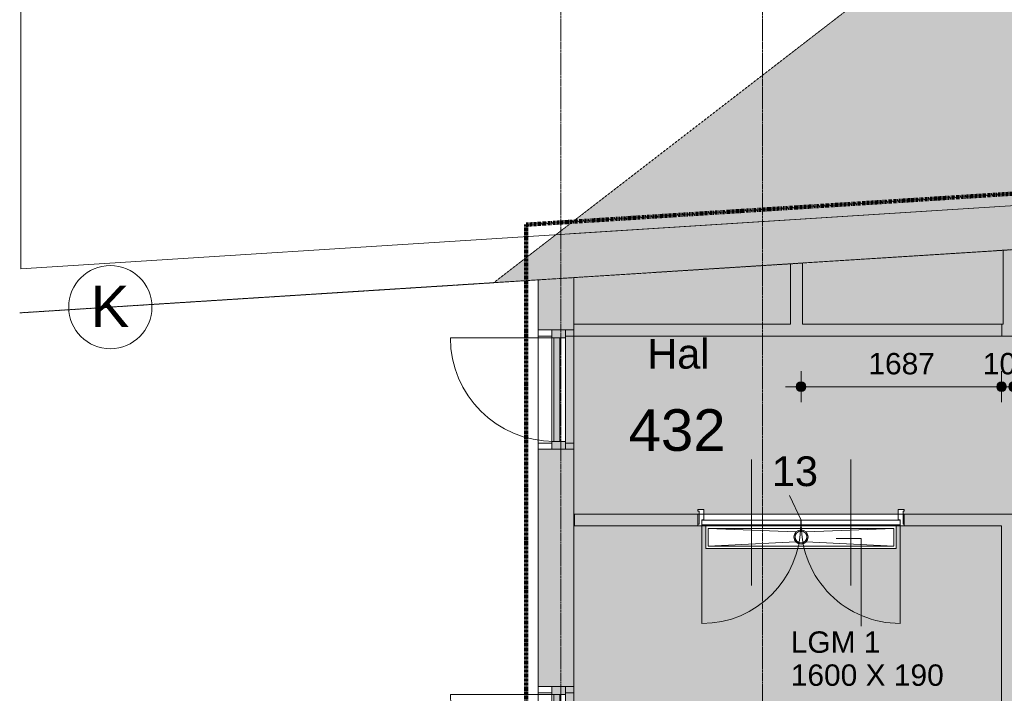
# Model space of a CAD drawing. Header units: millimetres. Extents: x 12177 to 91867, y 4659 to 113498.
# Tile 30 of 70: x 16156 to 24434, y 82206 to 87874. Entities that reach past the tile are written whole.
import ezdxf

# ---------------------------------------------------------------- set-up
doc = ezdxf.new("R2010")
doc.units = ezdxf.units.MM
for name, pattern in [('Afbreeklijn', [9, 5, -2, 0, -2]), ('ARC Dash', [4, 2, -2]), ('ARC Grid Line', [22.225, 12.7, -3.175, 3.175, -3.175])]:
    doc.linetypes.add(name, pattern=pattern)
for name, color, linetype, lineweight in [('A--A2__Ruwbouw', 8, 'Continuous', 9), ('A--AR9__AlgVoorz', 1, 'Continuous', 9), ('A--L$01A__Algemeen', 7, 'Continuous', 9), ('A--L$07A__Stramien', 1, 'Continuous', 13), ('A--L21__Buitenwanden', 3, 'Continuous', 9), ('A--L22__Binnenwanden', 2, 'Continuous', 9), ('A--L23__Vloeren', 3, 'Continuous', 9), ('A--L3__Afbouw', 2, 'Continuous', 9), ('A--LD21__DetailPenFijnHidden', 1, 'Continuous', 9), ('A--LD30__DetailPenMiddel', 3, 'Continuous', 9), ('A--LR9__AlgVoorz', 7, 'Continuous', 9), ('A--M$01A__Algemeen', 1, 'Continuous', 13), ('A--M$01A__Algemeen-100', 1, 'Continuous', 13), ('A--T$01A__Algemeen', 1, 'Continuous', 9), ('A--T$07A__Stramien', 1, 'Continuous', 13), ('A--TR9__AlgVoorz', 1, 'Continuous', 13)]:
    doc.layers.add(name, color=color, linetype=linetype, lineweight=lineweight)
doc.styles.add('Arial', font='arial.ttf', dxfattribs={"height": 350})
doc.styles.add('Arial_1', font='arial.ttf', dxfattribs={"height": 250})
doc.styles.add('Arial_2', font='arial.ttf', dxfattribs={"height": 180})
doc.dimstyles.new('00_ARC_dimension_1_8mm', dxfattribs={"dimscale": 304.8, "dimtxt": 183.646692, "dimasz": 1.049869, "dimexe": 0.426509, "dimexo": 0.0625, "dimgap": 0.164042, "dimtad": 1, "dimdec": 0, "dimzin": 0, "dimdsep": 46, "dimtxsty": 'Arial_2', "dimblk1": 'DOTSMALL', "dimblk2": 'DOTSMALL', "dimsah": 1, "dimcen": 0.09, "dimdle": 0.426509, "dimadec": 3, "dimazin": 0, "dimtfac": 1, "dimtdec": 4, "dimtix": 1, "dimtmove": 0, "dimatfit": 3, "dimfxl": 0.426509, "dimfxlon": 1, "dimtvp": 1, "dimtolj": 1, "dimtzin": 0, "dimarcsym": 2})

# ---------------------------------------------------------------- blocks, each defined once
blk = doc.blocks.new('31_DO_WB_vo deur enkel - vo-1940336-DO-Begane grond - Nieuwe situatie')
at = {"layer": 'A--L3__Afbouw'}
h = blk.add_hatch(color=9, dxfattribs=at)
h.paths.add_polyline_path([(-502, 34), (-502, -80), (-435, -80), (-435, 34), (-450, 34)])
h.paths.add_polyline_path([(435, 17), (435, -80), (502, -80), (502, 34), (435, 34)])
blk.add_hatch(color=9, dxfattribs=at).paths.add_polyline_path([(-435, 17), (-435, -33), (435, -33), (435, 17), (-106.8, 17)])
at = {"layer": 'A--L$01A__Algemeen'}
blk.add_line((435, 34), (435, 887), dxfattribs=at)
blk.add_arc((435, 17), 870, 90, 180, dxfattribs=at)
at = {"layer": 'A--L3__Afbouw'}
for p, q in [((-502, 34), (-435, 34)), ((-435, 34), (-435, -80)), ((-435, 34), (435, 34)), ((-435, -33), (-435, 17)), ((-435, 17), (435, 17)), ((435, 34), (502, 34)), ((435, -80), (435, 34)), ((435, 17), (435, -33)), ((-435, -80), (-502, -80)), ((435, -33), (-435, -33)), ((435, -80), (-435, -80)), ((502, -80), (435, -80))]:
    blk.add_line(p, q, dxfattribs=at)
blk = doc.blocks.new('N_frame_border_rebate_single_brickmold_2sided - jamb_border-2542699-DO-Begane grond - Nieuwe situatie')
at = {"layer": 'A--L$01A__Algemeen', "lineweight": 15}
for p, q in [((0, 0), (-33, 0)), ((-33, 0), (-33, -52)), ((0, -15), (0, 0)), ((-33, -52), (-50, -52)), ((-50, -52), (-50, -140)), ((-10, -125), (-10, -15)), ((-10, -15), (0, -15)), ((-50, -140), (0, -140)), ((0, -125), (-10, -125)), ((0, -140), (0, -125))]:
    blk.add_line(p, q, dxfattribs=at)
blk = doc.blocks.new('N_frame_border_rebate_single_brickmold_2sided - jamb_border-2542700-DO-Begane grond - Nieuwe situatie')
at = {"layer": 'A--L$01A__Algemeen', "lineweight": 15}
for p, q in [((0, 140), (-50, 140)), ((-50, 140), (-50, 52)), ((-10, 15), (-10, 125)), ((-10, 125), (0, 125)), ((0, 125), (0, 140)), ((-50, 52), (-33, 52)), ((-33, 52), (-33, 0)), ((-33, 0), (0, 0)), ((0, 15), (-10, 15)), ((0, 0), (0, 15))]:
    blk.add_line(p, q, dxfattribs=at)
blk = doc.blocks.new('N_door_leaf_single_generic - N_door_leaf_single_generic-2661563-DO-Begane grond - Nieuwe situatie')
at = {"layer": 'A--L3__Afbouw', "lineweight": 15}
for p, q in [((-415, 40), (-415, 0)), ((415, 40), (-415, 40)), ((-415, 0), (415, 0)), ((415, 0), (415, 40))]:
    blk.add_line(p, q, dxfattribs=at)
blk = doc.blocks.new('N_door_leaf_single_generic - N_door_leaf_single_generic-2661583-DO-Begane grond - Nieuwe situatie')
at = {"layer": 'A--L3__Afbouw', "lineweight": 15}
for p, q in [((-415, 40), (-415, 0)), ((415, 40), (-415, 40)), ((-415, 0), (415, 0)), ((415, 0), (415, 40))]:
    blk.add_line(p, q, dxfattribs=at)
blk = doc.blocks.new('N_operation - N_operation-2661573-DO-Begane grond - Nieuwe situatie')
at = {"layer": 'A--L$01A__Algemeen'}
blk.add_line((-415, 20), (-415, 850), dxfattribs=at)
blk.add_arc((-415, 20), 830, 360, 90, dxfattribs=at)
blk = doc.blocks.new('N_operation - N_operation-2661593-DO-Begane grond - Nieuwe situatie')
at = {"layer": 'A--L$01A__Algemeen'}
blk.add_line((415, 20), (415, 850), dxfattribs=at)
blk.add_arc((415, 20), 830, 90, 180, dxfattribs=at)
blk = doc.blocks.new('52_PF_FB_ARC_Gutter_Maatmerk - Maatwerk_ROOSTERTYPE_w_190-2564746-DO-Begane grond - Nieuwe situatie')
at = {"layer": 'A--LD21__DetailPenFijnHidden'}
for p, q in [((800, 95), (-800, 95)), ((-800, 95), (-800, -95)), ((800, -95), (800, 95)), ((-42.4, 45.3), (-780, 75)), ((-780, -75), (-780, 75)), ((-780, 75), (780, 75)), ((780, 75), (-780, 75)), ((-780, 75), (-780, -75)), ((-780, 75), (780, 75)), ((-780, -75), (-780, 75)), ((42.4, 45.3), (780, 75)), ((780, 75), (780, -75)), ((780, -75), (780, 75)), ((780, 75), (780, -75)), ((-780, -75), (-42.4, -39.6)), ((780, -75), (-780, -75)), ((-780, -75), (780, -75)), ((780, -75), (-780, -75)), ((780, -75), (42.4, -39.6)), ((-800, -95), (800, -95))]:
    blk.add_line(p, q, dxfattribs=at)
for radius in [60, 50]:
    blk.add_circle((0, 2.9), radius, dxfattribs=at)
for radius, start, end in [(60, 0, 180), (60, 180, 360), (50, 0, 180), (50, 135, 180), (50, 180, 360), (50, 180, 300), (50, 60, 120), (50, 315, 360), (50, 0, 30)]:
    blk.add_arc((0, 2.9), radius, start, end, dxfattribs=at)
blk = doc.blocks.new('Grid - 3_5mm-18301-DO-Begane grond - Nieuwe situatie')
at = {"layer": 'A--T$07A__Stramien'}
blk.add_circle((0, 0), 3.5, dxfattribs=at)
blk = doc.blocks.new('DIMBLOCK44-DO-Begane grond - Nieuwe situatie')
at = {"layer": 'A--M$01A__Algemeen-100'}
h = blk.add_hatch(color=256, dxfattribs=at)
edge = h.paths.add_edge_path()
edge.add_arc((22724.8, 84786.5), 40, 0, 360)
h = blk.add_hatch(color=256, dxfattribs=at)
edge = h.paths.add_edge_path()
edge.add_arc((24411.3, 84786.5), 40, 0, 360)
for p, q in [((22724.8, 84786.5), (22724.8, 84916.5)), ((24411.3, 84786.5), (24411.3, 84916.5)), ((22594.8, 84786.5), (24411.3, 84786.5)), ((22724.8, 84786.5), (22724.8, 84656.5)), ((24411.3, 84786.5), (24411.3, 84656.5))]:
    blk.add_line(p, q, dxfattribs=at)
for centre in [(22724.8, 84786.5), (24411.3, 84786.5)]:
    blk.add_circle(centre, 40, dxfattribs=at)
at = {"layer": 'A--M$01A__Algemeen-100', "color": 0, "insert": (23291.1, 85070.2), "char_height": 180, "width": 664.518, "attachment_point": 1, "line_spacing_factor": 0.941778, "style": 'Arial_2'}
blk.add_mtext('1687', dxfattribs=at)
blk = doc.blocks.new('_DotSmall')
at = {"color": 0, "linetype": 'ByBlock', "const_width": 0.5}
blk.add_lwpolyline([(-0.0625, 0, 1), (0.0625, 0, 1)], format="xyb", close=True, dxfattribs=at)
blk = doc.blocks.new('DIMBLOCK45-DO-Begane grond - Nieuwe situatie')
at = {"layer": 'A--M$01A__Algemeen-100'}
h = blk.add_hatch(color=256, dxfattribs=at)
edge = h.paths.add_edge_path()
edge.add_arc((24411.3, 84786.5), 40, 0, 360)
h = blk.add_hatch(color=256, dxfattribs=at)
edge = h.paths.add_edge_path()
edge.add_arc((24511.3, 84786.5), 40, 0, 360)
for p, q in [((24411.3, 84786.5), (24411.3, 84916.5)), ((24511.3, 84786.5), (24511.3, 84916.5)), ((24411.3, 84786.5), (24511.3, 84786.5)), ((24411.3, 84786.5), (24411.3, 84656.5)), ((24511.3, 84786.5), (24511.3, 84656.5))]:
    blk.add_line(p, q, dxfattribs=at)
for centre in [(24411.3, 84786.5), (24511.3, 84786.5)]:
    blk.add_circle(centre, 40, dxfattribs=at)
at = {"layer": 'A--M$01A__Algemeen-100', "color": 0, "insert": (24253.6, 85070.2), "char_height": 180, "width": 498.389, "attachment_point": 1, "line_spacing_factor": 0.941778, "style": 'Arial_2'}
blk.add_mtext('100', dxfattribs=at)

msp = doc.modelspace()

# ---------------------------------------------------------------- hatches: boundary and pattern name
at = {"layer": 'A--A2__Ruwbouw'}
h = msp.add_hatch(color=9, dxfattribs=at)
h.paths.add_polyline_path([(20814.3, 85704.1), (28988.2, 86225), (28964.7, 86594.2), (20814.3, 86074.9), (20814.3, 85804.3)])
h.paths.add_polyline_path([(29940, 86285.6), (32232.3, 86431.7), (32209.3, 86800.9), (29916.5, 86654.9), (29933.7, 86385.4)])
h.paths.add_polyline_path([(49067.3, 87504.3), (50603.9, 87602.2), (50950.7, 87995.1), (49043.7, 87873.6), (49065.6, 87529.8)])
h = msp.add_hatch(color=9, dxfattribs=at)
h.paths.add_polyline_path([(20514.3, 76211.4), (20814.3, 76211.4), (20814.3, 77401.4), (20514.3, 77401.4), (20514.3, 76351.4)])
h.paths.add_polyline_path([(20514.3, 79401.4), (20814.3, 79401.4), (20814.3, 81259.4), (20514.3, 81259.4), (20514.3, 80517.4)])
h.paths.add_polyline_path([(20814.3, 82263.4), (20814.3, 84259.4), (20514.3, 84259.4), (20514.3, 82263.4)])
h.paths.add_polyline_path([(20814.3, 85263.4), (20814.3, 86074.9), (20664.3, 86065.3), (20514.3, 85949.5), (20514.3, 85263.4)])
for points in [[(20141, 85661.2), (20514.3, 85685), (20514.3, 85949.5), (20151.6, 85669.4)], [(24414.3, 76511.4), (24511.3, 76511.4), (24511.3, 83714.4), (24411.3, 83714.4), (24411.3, 76511.4)]]:
    msp.add_hatch(color=9, dxfattribs=at).paths.add_polyline_path(points)
h = msp.add_hatch(color=9, dxfattribs=at)
h.paths.add_polyline_path([(21857.3, 83614.4), (21857.3, 83714.4), (20819.3, 83714.4), (20819.3, 83614.4), (21759.7, 83614.4)])
h.paths.add_polyline_path([(24411.3, 83614.4), (24411.3, 83714.4), (23592.3, 83714.4), (23592.3, 83614.4), (23627.7, 83614.4)])
at = {"layer": 'A--AR9__AlgVoorz'}
h = msp.add_hatch(color=7, dxfattribs=at)
h.paths.add_polyline_path([(20664.3, 86065.3), (31887.8, 86780.5), (31851.8, 87345.4), (30112.3, 88877.4), (25789.3, 88602.4), (25826.1, 88023.4), (25616.5, 88010.1), (25566.3, 88798.7), (30185.8, 89092.5), (32055.8, 87445.5), (32097.3, 86793.8), (32209.8, 86793.8), (32221.1, 86616.3), (49055.5, 87688.9), (49043.7, 87873.6), (49065.6, 87875), (43196.3, 93042.4), (43335, 93200.1), (49362, 87893.8), (50427.8, 87961.7), (52954.8, 90824.3), (52570.1, 96748), (52554.5, 96727.7), (52530, 96709.8), (52501.2, 96700), (52468.2, 96700), (52425.2, 96720.5), (52401, 96748), (52391, 96767.7), (52385.6, 96798.4), (52401, 96848.9), (52425.2, 96876.4), (52441.1, 96887.1), (52469.9, 96896.9), (52502.9, 96896.9), (52545.9, 96876.4), (52564.6, 96864.8), (52539.2, 97257.9), (52723.8, 97269.9), (52665.8, 98168), (52481.2, 98156.1), (51713.3, 110043.4), (20673.4, 86072.4)])
h.paths.add_polyline_path([(36174.7, 86963.7), (36172.9, 86963.7), (36130, 86984.2), (36105.7, 87011.7), (36092.7, 87048.4), (36090.3, 87062.2), (36105.7, 87112.6), (36130, 87140.1), (36145.9, 87150.8), (36174.7, 87160.6), (36207.7, 87160.6), (36250.6, 87140.1), (36274.9, 87112.6), (36284.9, 87092.9), (36290.1, 87061), (36274.9, 87011.7), (36250.6, 86984.2), (36234.7, 86973.5), (36205.9, 86963.7)])
h.paths.add_polyline_path([(36205.9, 86973.5), (36251.6, 86997.9), (36266.9, 87017.6), (36274.9, 87031.4), (36280.3, 87062.2), (36266.9, 87106.7), (36251.6, 87126.4), (36235.3, 87140.1), (36205.9, 87150.8), (36169.1, 87148.8), (36129, 87126.4), (36113.7, 87106.7), (36105.7, 87092.9), (36102.6, 87049), (36113.7, 87017.6), (36129, 86997.9), (36145.3, 86984.2), (36174.7, 86973.5)])
h.paths.add_polyline_path([(44655.4, 87570.2), (44620.7, 87570.2), (44579.6, 87589.1), (44553.5, 87618.2), (44543.5, 87637.9), (44538, 87668.7), (44553.5, 87719.2), (44577.7, 87746.6), (44593.6, 87757.3), (44622.4, 87767.2), (44655.4, 87767.2), (44698.4, 87746.6), (44722.6, 87719.2), (44732.6, 87699.5), (44738, 87668.7), (44722.6, 87618.2), (44698.4, 87590.7), (44682.5, 87580)])
h.paths.add_polyline_path([(44653.7, 87580), (44699.3, 87604.4), (44714.6, 87624.1), (44722.6, 87637.9), (44728, 87668.7), (44714.6, 87713.3), (44699.3, 87733), (44683, 87746.6), (44653.7, 87757.3), (44616.8, 87755.3), (44576.8, 87733), (44561.4, 87713.3), (44553.5, 87699.5), (44548, 87668.7), (44561.4, 87624.1), (44576.8, 87604.4), (44607.2, 87585.6), (44622.4, 87580)])
h.paths.add_polyline_path([(40127.1, 91506.5), (40092.4, 91506.5), (40049.5, 91527.1), (40025.2, 91554.5), (40015.2, 91574.2), (40009.8, 91605), (40025.2, 91655.5), (40049.5, 91683), (40065.4, 91693.7), (40094.2, 91703.5), (40127.1, 91703.5), (40170.1, 91683), (40194.4, 91655.5), (40204.4, 91635.8), (40209.8, 91605), (40194.4, 91554.5), (40170.1, 91527.1), (40154.2, 91516.4)])
h.paths.add_polyline_path([(40094.2, 91516.4), (40131, 91518.4), (40171.1, 91540.7), (40186.4, 91560.4), (40194.4, 91574.2), (40199.8, 91605), (40186.4, 91649.6), (40171.1, 91669.3), (40154.8, 91683), (40125.4, 91693.7), (40088.6, 91691.6), (40048.5, 91669.3), (40033.2, 91649.6), (40025.2, 91635.8), (40019.8, 91605), (40033.2, 91560.4), (40048.5, 91540.7), (40064.8, 91527.1), (40092.4, 91517)])
h.paths.add_polyline_path([(44046.4, 96049.1), (44011.6, 96049.1), (43968.7, 96069.6), (43944.4, 96097.1), (43934.4, 96116.8), (43929, 96147.6), (43944.4, 96198.1), (43968.7, 96225.5), (43984.6, 96236.2), (44013.4, 96246.1), (44046.4, 96246.1), (44089.3, 96225.5), (44113.6, 96198.1), (44123.6, 96178.4), (44129, 96147.6), (44113.6, 96097.1), (44089.3, 96069.6), (44073.4, 96058.9)])
h.paths.add_polyline_path([(44013.4, 96058.9), (44050.2, 96061), (44090.3, 96083.3), (44105.6, 96103), (44113.6, 96116.8), (44119, 96147.6), (44105.6, 96192.2), (44090.3, 96211.9), (44074, 96225.5), (44044.6, 96236.2), (44007.8, 96234.2), (43967.7, 96211.9), (43952.4, 96192.2), (43944.4, 96178.4), (43939, 96147.6), (43952.4, 96103), (43967.7, 96083.3), (43984, 96069.6), (44011.6, 96059.6)])
h.paths.add_polyline_path([(52469.9, 96709.8), (52506.8, 96711.8), (52546.8, 96734.2), (52562.2, 96753.9), (52570.1, 96779.7), (52562.2, 96843), (52539.2, 96869.1), (52530.6, 96876.4), (52501.2, 96887.1), (52464.3, 96885.1), (52424.3, 96862.7), (52408.9, 96843), (52401, 96829.2), (52395.6, 96798.4), (52408.9, 96753.9), (52424.3, 96734.2), (52440.6, 96720.5), (52468.2, 96710.4)])
h.paths.add_polyline_path([(47965.7, 100591.8), (47931, 100591.8), (47888, 100612.4), (47863.8, 100639.8), (47853.8, 100659.5), (47848.4, 100690.3), (47863.8, 100740.8), (47888, 100768.2), (47903.9, 100778.9), (47932.7, 100788.8), (47965.7, 100788.8), (48008.7, 100768.2), (48032.9, 100740.8), (48042.9, 100721.1), (48048.4, 100690.3), (48032.9, 100639.8), (48008.7, 100612.4), (47992.8, 100601.7)])
h.paths.add_polyline_path([(47964, 100601.7), (48009.6, 100626), (48025, 100645.7), (48032.9, 100659.5), (48038.4, 100690.3), (48025, 100734.9), (48009.6, 100754.6), (47993.4, 100768.2), (47964, 100778.9), (47927.2, 100776.9), (47887.1, 100754.6), (47871.8, 100734.9), (47863.8, 100721.1), (47858.4, 100690.3), (47871.8, 100645.7), (47887.1, 100626), (47903.4, 100612.4), (47932.7, 100601.7)])
h.paths.add_polyline_path([(51909.3, 105164.6), (51876.3, 105164.6), (51833.3, 105185.1), (51809.1, 105212.6), (51799.1, 105232.3), (51793.6, 105263.1), (51809.1, 105313.5), (51833.3, 105341), (51849.2, 105351.7), (51878, 105361.5), (51911, 105361.5), (51954, 105341), (51978.2, 105313.5), (51991.5, 105275.5), (51991.5, 105250.6), (51978.2, 105212.6), (51954, 105185.1), (51938.1, 105174.4), (51911, 105164.6)])
h.paths.add_polyline_path([(51878, 105174.4), (51914.9, 105176.5), (51954.9, 105198.8), (51970.3, 105218.5), (51978.2, 105232.3), (51983.6, 105263.1), (51970.3, 105307.6), (51954.9, 105327.3), (51938.6, 105341), (51909.3, 105351.7), (51872.4, 105349.7), (51832.4, 105327.3), (51817, 105307.6), (51809.1, 105293.8), (51803.6, 105263.1), (51817, 105218.5), (51832.4, 105198.8), (51848.6, 105185.1), (51876.3, 105175.1)])
h = msp.add_hatch(color=7, dxfattribs=at)
h.paths.add_polyline_path([(20814.3, 83664.4), (20819.3, 83664.4), (20819.3, 83714.4), (21867.3, 83714.4), (21867.3, 83739.4), (21857.3, 83754.4), (21907.3, 83754.4), (21907.3, 83714.4), (23542.3, 83714.4), (23542.3, 83754.4), (23592.3, 83754.4), (23582.3, 83739.4), (23582.3, 83714.4), (25719.8, 83714.4), (25719.8, 83664.4), (25729.8, 83672.1), (25729.8, 83739.4), (25719.8, 83754.4), (25769.8, 83754.4), (25769.8, 83666.4), (27404.8, 83666.4), (27404.8, 83754.4), (27454.8, 83754.4), (27444.8, 83739.4), (27444.8, 83664.4), (27454.8, 83666.4), (27454.8, 83714.4), (28853.2, 83714.4), (28853.2, 86216.4), (20814.3, 85698), (20814.3, 85263.4), (20744.3, 85263.4), (20744.3, 84259.4), (20814.3, 84259.4), (20814.3, 83714.4)])
h.paths.add_polyline_path([(28865.7, 83689.4), (28878.2, 83689.4), (28853.2, 83714.4), (28853.2, 83689.4)])
h = msp.add_hatch(color=7, dxfattribs=at)
h.paths.add_polyline_path([(22693.7, 80113.4), (24411.3, 80113.4), (24411.3, 83614.4), (23524.8, 83614.4), (23524.8, 83424.4), (21924.8, 83424.4), (21924.8, 83614.4), (20819.3, 83614.4), (20814.3, 82263.4), (20744.3, 82263.4), (20744.3, 81259.4), (20814.3, 81259.4), (20814.3, 80113.4), (20885.9, 80113.4), (20879.3, 80123.4), (20909.3, 80123.4), (20909.3, 80303.4), (21949.3, 80303.4), (21949.3, 80123.4), (21979.3, 80123.4), (21979.3, 80113.4), (22062.3, 80113.4)])
h.paths.add_polyline_path([(22724.8, 83462.3), (22760.1, 83474.4), (22776.7, 83492.3), (22784.8, 83522.3), (22776.7, 83552.3), (22754.8, 83574.3), (22722.3, 83582), (22693.7, 83573.4), (22672.8, 83552.3), (22664.8, 83522.3), (22672.8, 83492.3), (22694.8, 83470.3), (22722.3, 83462.6)])
h.paths.add_polyline_path([(22724.8, 83472.3), (22681.5, 83497.3), (22674.8, 83522.3), (22682.3, 83548.2), (22709.2, 83565.6), (22760.1, 83557.7), (22770.8, 83536.9), (22774.8, 83522.3), (22749.8, 83479), (22727.3, 83473)])

# ---------------------------------------------------------------- linework, layer by layer
at = {"layer": 'A--L$07A__Stramien', "linetype": 'ARC Grid Line'}
for p, q in [((20704.3, 95686.5), (20704.3, 39742)), ((22402.3, 95686.5), (22402.3, 39742)), ((62334.7, 88349.7), (17266.9, 85478.1))]:
    msp.add_line(p, q, dxfattribs=at)
at = {"layer": 'A--L21__Buitenwanden', "lineweight": 15}
for p, q in [((20814.3, 86074.9), (20664.3, 86065.3)), ((20140.6, 85661.2), (20514.3, 85685)), ((20514.3, 85685), (20514.3, 85263.4)), ((20814.3, 85263.4), (20814.3, 85704.1)), ((16155.7, 85407.3), (17852.3, 85515.4)), ((20514.3, 85263.4), (20814.3, 85263.4)), ((20814.3, 84259.4), (20514.3, 84259.4)), ((20514.3, 84259.4), (20514.3, 82263.4)), ((20814.3, 82263.4), (20814.3, 84259.4)), ((20514.3, 82263.4), (20814.3, 82263.4))]:
    msp.add_line(p, q, dxfattribs=at)
at = {"layer": 'A--L22__Binnenwanden', "lineweight": 15}
for p, q in [((31887.8, 86780.5), (20814.3, 86074.9)), ((20814.3, 85704.1), (28988.2, 86225)), ((21857.3, 83714.4), (20819.3, 83714.4)), ((20819.3, 83714.4), (20819.3, 83614.4)), ((21857.3, 83614.4), (21857.3, 83714.4)), ((23592.3, 83714.4), (23592.3, 83614.4)), ((25719.8, 83714.4), (23592.3, 83714.4)), ((20819.3, 83614.4), (21857.3, 83614.4)), ((23592.3, 83614.4), (24411.3, 83614.4)), ((24411.3, 83614.4), (24411.3, 80113.4))]:
    msp.add_line(p, q, dxfattribs=at)
at = {"layer": 'A--L22__Binnenwanden'}
msp.add_line((23559.3, 83614.4), (21890.3, 83614.4), dxfattribs=at)
at = {"layer": 'A--L23__Vloeren'}
for p, q in [((24425.3, 85311.4), (24425.3, 85934.2)), ((22636.3, 85311.4), (22636.3, 85820.2)), ((22736.3, 85826.6), (22736.3, 85311.4)), ((20814.3, 85311.4), (22636.3, 85311.4)), ((22736.3, 85311.4), (24425.3, 85311.4)), ((24414.3, 85311.4), (24414.3, 85211.4)), ((20514.3, 85263.4), (20514.3, 85211.4)), ((20630.3, 85211.4), (20514.3, 85211.4)), ((20514.3, 85211.4), (20514.3, 84311.4)), ((24525.3, 85211.4), (20744.3, 85211.4)), ((20514.3, 84311.4), (20514.3, 84259.4)), ((20514.3, 84311.4), (20630.3, 84311.4)), ((20744.3, 84311.4), (20814.3, 84311.4)), ((20814.3, 84311.4), (20814.3, 84259.4)), ((21857.3, 83714.4), (21867.3, 83714.4)), ((21907.3, 83714.4), (23542.3, 83714.4)), ((23582.3, 83714.4), (23592.3, 83714.4)), ((21924.8, 83424.4), (21924.8, 83614.4)), ((23524.8, 83614.4), (23524.8, 83424.4)), ((23524.8, 83424.4), (21924.8, 83424.4)), ((20514.3, 82263.4), (20514.3, 82211.4)), ((20630.3, 82211.4), (20514.3, 82211.4)), ((20514.3, 82211.4), (20514.3, 81311.4)), ((20814.3, 82211.4), (20744.3, 82211.4)), ((20814.3, 82263.4), (20814.3, 82211.4))]:
    msp.add_line(p, q, dxfattribs=at)
at = {"layer": 'A--LD30__DetailPenMiddel', "linetype": 'ARC Dash'}
for p, q in [((20140.7, 85661), (56186.3, 113497.7)), ((16155.7, 85407.5), (20140.7, 85661))]:
    msp.add_line(p, q, dxfattribs=at)
at = {"layer": 'A--LD30__DetailPenMiddel', "linetype": 'Afbreeklijn', "lineweight": 100}
for p, q in [((20414.3, 86149.6), (32332.3, 86909)), ((20414.3, 76111.4), (20414.3, 86149.6))]:
    msp.add_line(p, q, dxfattribs=at)
at = {"layer": 'A--LR9__AlgVoorz'}
for p, q in [((16165.5, 100371.1), (16165.5, 85778.7)), ((20652.5, 86064.6), (31887.8, 86780.5)), ((16165.5, 85778.7), (20652.5, 86064.6))]:
    msp.add_line(p, q, dxfattribs=at)
at = {"layer": 'A--LR9__AlgVoorz', "flags": 128}
for points in [[(20814.3, 85704.1), (20814.3, 83714.4), (24461.3, 83714.4), (27803.2, 83714.4), (27853.2, 83714.4), (27854.7, 83714.4), (28853.2, 83714.4), (28853.2, 86216.4)], [(24411.3, 80113.4), (24411.3, 83614.4), (20814.3, 83614.4), (20814.3, 80113.4)]]:
    msp.add_lwpolyline(points, close=True, dxfattribs=at)
at = {"layer": 'A--T$01A__Algemeen', "lineweight": 13}
for p, q in [((22307.3, 84174.4), (22307.3, 83114.4)), ((23142.3, 84174.4), (23142.3, 83114.4)), ((22724.8, 83664.4), (22628.8, 83870.4)), ((23019, 83509.3), (23231.5, 83509.3)), ((23231.5, 83509.3), (23231.5, 82772.3))]:
    msp.add_line(p, q, dxfattribs=at)

# ---------------------------------------------------------------- block references
at = {"layer": 'A--L$01A__Algemeen', "rotation": 180}
for name, p in [('N_frame_border_rebate_single_brickmold_2sided - jamb_border-2542699-DO-Begane grond - Nieuwe situatie', (21857.3, 83614.4)), ('N_operation - N_operation-2661593-DO-Begane grond - Nieuwe situatie', (22307.3, 83644.4)), ('N_operation - N_operation-2661573-DO-Begane grond - Nieuwe situatie', (23142.3, 83644.4))]:
    msp.add_blockref(name, p, dxfattribs=at)
at = {"layer": 'A--L$01A__Algemeen'}
msp.add_blockref('N_frame_border_rebate_single_brickmold_2sided - jamb_border-2542700-DO-Begane grond - Nieuwe situatie', (23592.3, 83614.4), dxfattribs=at)
at = {"layer": 'A--L3__Afbouw'}
for name, p, rotation in [('31_DO_WB_vo deur enkel - vo-1940336-DO-Begane grond - Nieuwe situatie', (20664.3, 84761.4), 89.99999999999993), ('N_door_leaf_single_generic - N_door_leaf_single_generic-2661583-DO-Begane grond - Nieuwe situatie', (22307.3, 83664.4), 180), ('N_door_leaf_single_generic - N_door_leaf_single_generic-2661563-DO-Begane grond - Nieuwe situatie', (23142.3, 83664.4), 180), ('31_DO_WB_vo deur enkel - vo-1940336-DO-Begane grond - Nieuwe situatie', (20664.3, 81761.4), 89.99999999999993)]:
    msp.add_blockref(name, p, dxfattribs=dict(at, rotation=rotation))
at = {"layer": 'A--LD21__DetailPenFijnHidden'}
msp.add_blockref('52_PF_FB_ARC_Gutter_Maatmerk - Maatwerk_ROOSTERTYPE_w_190-2564746-DO-Begane grond - Nieuwe situatie', (22724.8, 83519.4), dxfattribs=at)
at = {"layer": 'A--T$07A__Stramien', "xscale": 99.99999999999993, "yscale": 99.99999999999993, "zscale": 99.99999999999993, "rotation": 93.64571658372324}
msp.add_blockref('Grid - 3_5mm-18301-DO-Begane grond - Nieuwe situatie', (16917.6, 85455.9), dxfattribs=at)

# ---------------------------------------------------------------- texts
at = {"layer": 'A--T$01A__Algemeen', "lineweight": 13, "attachment_point": 1}
for s, insert, char_height, width, style in [('13', (22479.4, 84199.9), 250, 464.979, 'Arial_1'), ('LGM 1', (22638.7, 82727.4), 180, 897.89, 'Arial_2'), ('1600 X 190', (22638.7, 82449.6), 180, 1539.24, 'Arial_2')]:
    msp.add_mtext(s, dxfattribs=dict(at, insert=insert, char_height=char_height, width=width, style=style))
at = {"layer": 'A--T$07A__Stramien', "insert": (16751.7, 85637.2), "char_height": 350, "width": 400.844, "attachment_point": 1, "style": 'Arial'}
msp.add_mtext('K', dxfattribs=at)
at = {"layer": 'A--TR9__AlgVoorz', "attachment_point": 1}
for s, insert, char_height, width, style in [('Hal', (21431.8, 85188.2), 250, 625.316, 'Arial_1'), ('432', (21275.2, 84596.5), 350, 1010.126, 'Arial')]:
    msp.add_mtext(s, dxfattribs=dict(at, insert=insert, char_height=char_height, width=width, style=style))

# ---------------------------------------------------------------- dimensions: what is measured, and where the dimension line sits
at = {"layer": 'A--M$01A__Algemeen'}
for base, p1, p2, override, picture, middle in [((24411.2580728, 84786.4872121), (22724.7580728, 84656.4872121), (24411.2580728, 84656.4872121), {"dimpost": '<>', "dimfxl": 1686.5}, 'DIMBLOCK44-DO-Begane grond - Nieuwe situatie', (23568.0080728, 84928.3903504)), ((24511.3, 84786.5), (24411.3, 84656.5), (24511.3, 84656.5), {"dimpost": '<>', "dimfxl": 100}, 'DIMBLOCK45-DO-Begane grond - Nieuwe situatie', (24461.3, 84928.4))]:
    dim = msp.add_linear_dim(base=base, p1=p1, p2=p2, dimstyle='00_ARC_dimension_1_8mm', override=override, dxfattribs=at)
    dim.commit()
    dim.dimension.update_dxf_attribs({"geometry": picture, "text_midpoint": middle})

doc.saveas('drawing.dxf')
